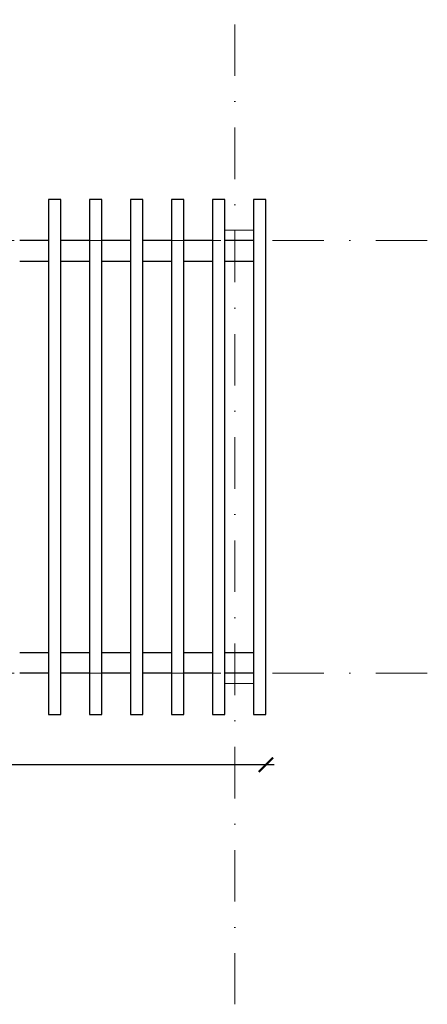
# Model space of a CAD drawing. Header units: millimetres. Extents: x -4186 to -941, y -4992 to -64.
# Tile 10 of 21: x -2747 to -2550, y -2488 to -2010. Entities that reach past the tile are written whole.
import ezdxf

# ---------------------------------------------------------------- set-up
doc = ezdxf.new("R2010")
doc.units = ezdxf.units.MM
doc.linetypes.add('DASHDOT', pattern=[1, 0.5, -0.25, 0, -0.25])
doc.layers.add('3 drewno', color=42, linetype='Continuous')
doc.layers.add('drewno 2', color=43, linetype='Continuous')
for name, color, linetype, lineweight in [('3 osie', 200, 'DASHDOT', 13), ('3 widok', 151, 'Continuous', 18), ('Z WYM 1 100', 130, 'Continuous', 20)]:
    doc.layers.add(name, color=color, linetype=linetype, lineweight=lineweight)
doc.styles.add('100 STD', font='ROMANS.shx', dxfattribs={"width": 0.55, "height": 12})
doc.dimstyles.new('100-STD', dxfattribs={"dimscale": 5, "dimtxt": 18, "dimasz": 1.4, "dimexe": 1.6, "dimexo": 6, "dimgap": 1, "dimtad": 1, "dimdec": 1, "dimrnd": 0.5, "dimdsep": 46, "dimtxsty": '100 STD', "dimblk": 'ARCHTICK', "dimcen": 1, "dimdle": 0.8, "dimse1": 1, "dimse2": 1, "dimclrd": 256, "dimclre": 256, "dimclrt": 4, "dimadec": 0, "dimazin": 0, "dimtfac": 1, "dimtdec": 1, "dimtix": 1, "dimtmove": 2, "dimatfit": 3, "dimfxl": 0, "dimtvp": 1, "dimtolj": 1, "dimtzin": 2, "dimarcsym": 0})

# ---------------------------------------------------------------- blocks, each defined once
blk = doc.blocks.new('fr5')
at = {"layer": 'drewno 2'}
for points in [[(1398.72, -1454.84), (1398.72, -1204.84), (1392.72, -1204.84), (1392.72, -1454.84)], [(1418.62, -1454.84), (1418.62, -1204.84), (1412.62, -1204.84), (1412.62, -1454.84)], [(1438.52, -1454.84), (1438.52, -1204.84), (1432.52, -1204.84), (1432.52, -1454.84)], [(1458.42, -1454.84), (1458.42, -1204.84), (1452.42, -1204.84), (1452.42, -1454.84)], [(1478.32, -1454.84), (1478.32, -1204.84), (1472.32, -1204.84), (1472.32, -1454.84)], [(1498.22, -1454.84), (1498.22, -1204.84), (1492.22, -1204.84), (1492.22, -1454.84)]]:
    blk.add_lwpolyline(points, close=True, dxfattribs=at)
blk = doc.blocks.new('_ARCHTICK')
at = {"color": 0, "linetype": 'ByBlock', "const_width": 0.15}
blk.add_lwpolyline([(-0.5, -0.5), (0.5, 0.5)], dxfattribs=at)
blk = doc.blocks.new('*D38')
at = {"layer": 'Defpoints', "color": 0, "transparency": 16777216}
for p in [(-3827.96, -2099.63), (-2627.96, -2099.63), (-3827.96, -2372.04)]:
    blk.add_point(p, dxfattribs=at)
at = {"layer": 'Z WYM 1 100', "lineweight": -2, "transparency": 16777216}
blk.add_line((-2623.96, -2372.04), (-3831.96, -2372.04), dxfattribs=at)
at = {"layer": 'Z WYM 1 100', "lineweight": -2, "transparency": 16777216, "xscale": 7, "yscale": 7, "zscale": 7, "rotation": 180}
blk.add_blockref('_ARCHTICK', (-3827.96, -2372.04), dxfattribs=at)
at = {"layer": 'Z WYM 1 100', "lineweight": -2, "transparency": 16777216, "xscale": 7, "yscale": 7, "zscale": 7}
blk.add_blockref('_ARCHTICK', (-2627.96, -2372.04), dxfattribs=at)
at = {"layer": 'Z WYM 1 100', "color": 4, "transparency": 16777216, "insert": (-3227.96, -2361.04), "char_height": 12, "attachment_point": 5, "style": '100 STD'}
blk.add_mtext('\\A1;1200', dxfattribs=at)

msp = doc.modelspace()

# ---------------------------------------------------------------- linework, layer by layer
at = {"layer": '3 drewno'}
for points in [[(-2733.46, -2117.63), (-2747.36, -2117.63)], [(-2713.56, -2117.63), (-2727.46, -2117.63)], [(-2693.66, -2117.63), (-2707.56, -2117.63)], [(-2673.76, -2117.63), (-2687.66, -2117.63)], [(-2653.86, -2117.63), (-2667.76, -2117.63)], [(-2633.96, -2117.63), (-2647.86, -2117.63)], [(-2747.36, -2127.63), (-2733.46, -2127.63)], [(-2727.46, -2127.63), (-2713.56, -2127.63)], [(-2707.56, -2127.63), (-2693.66, -2127.63)], [(-2687.66, -2127.63), (-2673.76, -2127.63)], [(-2667.76, -2127.63), (-2653.86, -2127.63)], [(-2647.86, -2127.63), (-2633.96, -2127.63)], [(-2747.36, -2317.63), (-2733.46, -2317.63)], [(-2727.46, -2317.63), (-2713.56, -2317.63)], [(-2707.56, -2317.63), (-2693.66, -2317.63)], [(-2687.66, -2317.63), (-2673.76, -2317.63)], [(-2667.76, -2317.63), (-2653.86, -2317.63)], [(-2647.86, -2317.63), (-2633.96, -2317.63)], [(-2733.46, -2327.63), (-2747.36, -2327.63)], [(-2713.56, -2327.63), (-2727.46, -2327.63)], [(-2693.66, -2327.63), (-2707.56, -2327.63)], [(-2673.76, -2327.63), (-2687.66, -2327.63)], [(-2653.86, -2327.63), (-2667.76, -2327.63)], [(-2633.96, -2327.63), (-2647.86, -2327.63)]]:
    msp.add_lwpolyline(points, dxfattribs=at)
at = {"layer": '3 osie', "ltscale": 50}
for points in [[(-2642.96, -1010.67), (-2642.96, -2488.33)], [(-2549.67, -2117.63), (-3922.31, -2117.63)], [(-2549.67, -2327.63), (-3922.31, -2327.63)]]:
    msp.add_lwpolyline(points, dxfattribs=at)
at = {"layer": '3 widok'}
for points in [[(-2647.86, -2112.63), (-2633.96, -2112.63)], [(-2733.46, -2117.63), (-2747.36, -2117.63)], [(-2747.36, -2117.63), (-2733.46, -2117.63)], [(-2713.56, -2117.63), (-2727.46, -2117.63)], [(-2727.46, -2117.63), (-2713.56, -2117.63)], [(-2693.66, -2117.63), (-2707.56, -2117.63)], [(-2707.56, -2117.63), (-2693.66, -2117.63)], [(-2673.76, -2117.63), (-2687.66, -2117.63)], [(-2687.66, -2117.63), (-2673.76, -2117.63)], [(-2667.76, -2117.63), (-2653.86, -2117.63)], [(-2653.86, -2117.63), (-2667.76, -2117.63)], [(-2633.96, -2117.63), (-2647.86, -2117.63)], [(-2647.86, -2117.63), (-2633.96, -2117.63)], [(-2733.46, -2127.63), (-2747.36, -2127.63)], [(-2713.56, -2127.63), (-2727.46, -2127.63)], [(-2693.66, -2127.63), (-2707.56, -2127.63)], [(-2673.76, -2127.63), (-2687.66, -2127.63)], [(-2653.86, -2127.63), (-2667.76, -2127.63)], [(-2633.96, -2127.63), (-2647.86, -2127.63)], [(-2733.46, -2317.63), (-2747.36, -2317.63)], [(-2713.56, -2317.63), (-2727.46, -2317.63)], [(-2693.66, -2317.63), (-2707.56, -2317.63)], [(-2673.76, -2317.63), (-2687.66, -2317.63)], [(-2653.86, -2317.63), (-2667.76, -2317.63)], [(-2633.96, -2317.63), (-2647.86, -2317.63)], [(-2627.96, -2327.63), (-2627.96, -2317.63)], [(-2747.36, -2327.63), (-2733.46, -2327.63)], [(-2727.46, -2327.63), (-2713.56, -2327.63)], [(-2707.56, -2327.63), (-2693.66, -2327.63)], [(-2687.66, -2327.63), (-2673.76, -2327.63)], [(-2667.76, -2327.63), (-2653.86, -2327.63)], [(-2647.86, -2327.63), (-2633.96, -2327.63)], [(-2633.96, -2332.63), (-2647.86, -2332.63)]]:
    msp.add_lwpolyline(points, dxfattribs=at)

# ---------------------------------------------------------------- block references
at = {"layer": '3 drewno'}
msp.add_blockref('fr5', (-4126.17, -892.79), dxfattribs=at)

# ---------------------------------------------------------------- dimensions: what is measured, and where the dimension line sits
at = {"layer": 'Z WYM 1 100'}
dim = msp.add_linear_dim(base=(-3827.96, -2372.04), p1=(-2627.96, -2099.63), p2=(-3827.96, -2099.63), dimstyle='100-STD', dxfattribs=at)
dim.commit()
dim.dimension.update_dxf_attribs({"geometry": '*D38', "text_midpoint": (-3227.96, -2361.04)})

doc.saveas('drawing.dxf')
